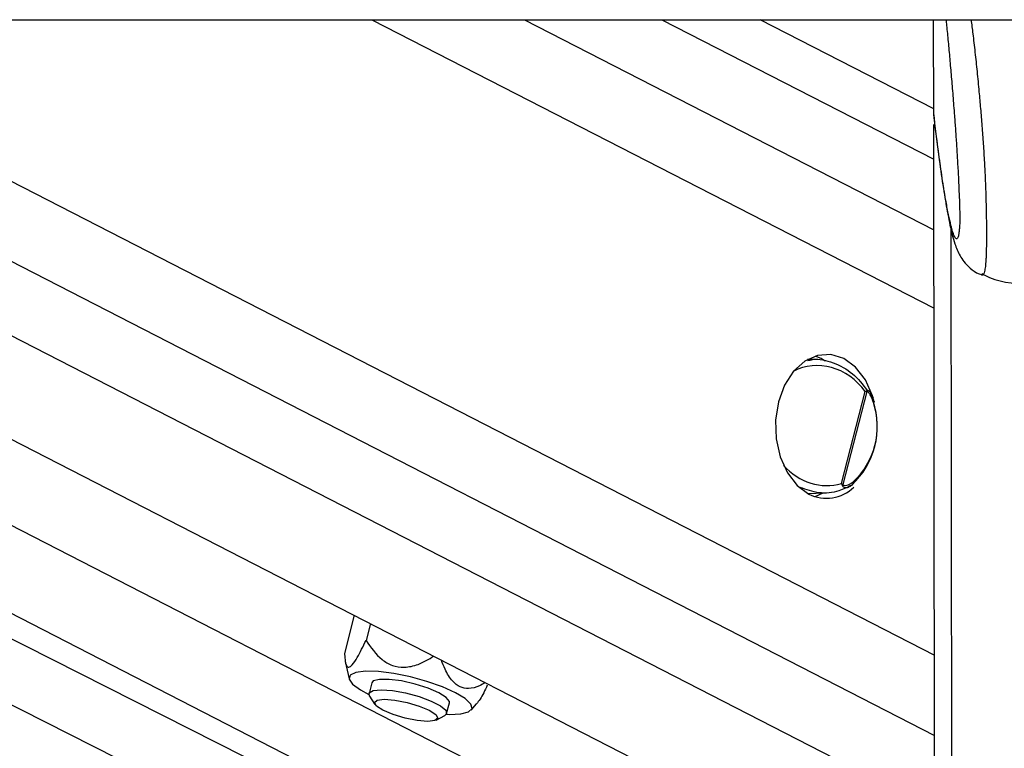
# Model space of a CAD drawing. Header units: millimetres. Extents: x 1508 to 17407, y 390 to 16320.
# Tile 16 of 66: x 6160 to 6308, y 5791 to 5901. Entities that reach past the tile are written whole.
import ezdxf

# ---------------------------------------------------------------- set-up
doc = ezdxf.new("R2010")
doc.units = ezdxf.units.MM
doc.header["$LTSCALE"] = 2
doc.layers.add('COMPONENT_GEOMETRY', color=7, linetype='Continuous')
doc.styles.add('SLDTEXTSTYLE0', font='TXT', dxfattribs={"width": 0.75})
doc.dimstyles.new('SLDDIMSTYLE1', dxfattribs={"dimtxt": 100, "dimasz": 6.604, "dimexe": 0, "dimexo": 0.0625, "dimgap": 25, "dimtad": 0, "dimtih": 1, "dimtoh": 1, "dimdec": 0, "dimrnd": 1e-09, "dimzin": 12, "dimdsep": 46, "dimtxsty": 'SLDTEXTSTYLE0', "dimsah": 1, "dimcen": 0.09, "dimadec": 0, "dimazin": 3, "dimtfac": 1, "dimtdec": 0, "dimtofl": 0, "dimtmove": 0, "dimatfit": 3, "dimfxl": 1, "dimfrac": 2, "dimtolj": 1, "dimtzin": 12, "dimarcsym": 0})

# ---------------------------------------------------------------- blocks, each defined once
blk = doc.blocks.new('_D_5')
at = {"layer": 'COMPONENT_GEOMETRY', "color": 7}
for p, q in [((8881.73, 5900.55), (9410.21, 5900.55)), ((9403.86, 5900.55), (9403.86, 3831.64)), ((9203.79, 3811.33), (9173.32, 3811.33)), ((9173.32, 3811.33), (9173.32, 3652.58)), ((9603.93, 3811.33), (9634.4, 3811.33)), ((9634.4, 3811.33), (9634.4, 3652.58)), ((9173.32, 3652.58), (9203.79, 3652.58)), ((9634.4, 3652.58), (9603.93, 3652.58)), ((9403.86, 1434.05), (9403.86, 3502.96)), ((3768.31, 1434.05), (9410.21, 1434.05))]:
    blk.add_line(p, q, dxfattribs=at)
for points in [[(9403.86, 5900.55), (9402.84, 5893.95), (9404.88, 5893.95)], [(9403.86, 1434.05), (9404.88, 1440.65), (9402.84, 1440.65)]]:
    blk.add_solid(points, dxfattribs=at)
at = {"layer": 'COMPONENT_GEOMETRY', "color": 7, "char_height": 100, "attachment_point": 1, "style": 'SLDTEXTSTYLE0'}
for s, insert in [('7\'3.92"', (9203.79, 3781.48)), ('2233', (9256.08, 3631.87))]:
    blk.add_mtext(s, dxfattribs=dict(at, insert=insert))

msp = doc.modelspace()

# ---------------------------------------------------------------- linework, layer by layer
at = {"color": 7, "linetype": 'Continuous', "lineweight": 25}
for p, q in [((3770.62, 5900.55), (6310.54, 5900.55)), ((6215.5, 5779.34), (5975.37, 5900.55)), ((5986.1, 5900.55), (6248.56, 5765.68)), ((6036.9, 5900.55), (6297.5, 5766.63)), ((6297.34, 5887.21), (6271.37, 5900.55)), ((6297.34, 5886.3), (6297.32, 5900.55)), ((6297.34, 5886.3), (6297.34, 5886.29)), ((6297.34, 5886.29), (6297.4, 5885.65)), ((6297.55, 5734.2), (6297.34, 5884.84)), ((6279.64, 5849.62), (6278.45, 5849.65)), ((6280.48, 5849.76), (6279.57, 5850.14)), ((6281.09, 5849.4), (6280.48, 5849.76)), ((6283.53, 5831.07), (6287.07, 5844.85)), ((6287.33, 5844.82), (6283.75, 5830.88)), ((6287.96, 5844.45), (6287.9, 5844.57)), ((6284.98, 5830.74), (6285.18, 5830.86)), ((6278.45, 5829.57), (6281.07, 5829.64)), ((6279.57, 5829.08), (6280.78, 5829.63)), ((6210.58, 5811.3), (6209.1, 5805.57)), ((6212.99, 5810.06), (6212.34, 5807.54)), ((6209.22, 5804.38), (6209.81, 5801.76)), ((6213.2, 5801.18), (6212.79, 5799.59)), ((6212.88, 5799.19), (6213.67, 5797.95)), ((6224.41, 5796.6), (6224.82, 5798.19)), ((6228.07, 5797.07), (6228.9, 5798.01)), ((6222.85, 5795.59), (6224.14, 5796.3))]:
    msp.add_line(p, q, dxfattribs=at)
at = {"color": 8, "linetype": 'Continuous', "lineweight": 25}
for p, q in [((6205.2, 5774.66), (5955.79, 5900.55)), ((6011.77, 5900.55), (6260.41, 5772.78)), ((6067.14, 5900.55), (6297.48, 5782.18)), ((6088.75, 5900.55), (6297.47, 5793.29)), ((6112.13, 5900.55), (6297.45, 5805.32)), ((6213.22, 5900.55), (6297.38, 5857.3)), ((6236.05, 5900.55), (6297.37, 5869.04)), ((6256.65, 5900.55), (6297.35, 5879.64)), ((6300.13, 5729.38), (6299.94, 5869.12))]:
    msp.add_line(p, q, dxfattribs=at)
at = {"color": 7, "linetype": 'Continuous', "lineweight": 25, "flags": 128}
for points in [[(6288.31, 5843.78), (6288.18, 5844.18), (6287.11, 5846.56), (6285.64, 5848.46), (6283.87, 5849.76), (6281.92, 5850.37), (6279.93, 5850.25), (6278.03, 5849.4), (6276.35, 5847.88), (6275.01, 5845.8), (6274.09, 5843.3), (6273.66, 5840.55), (6273.74, 5837.73), (6274.34, 5835.04), (6275.42, 5832.66), (6276.89, 5830.76), (6278.65, 5829.46), (6278.65, 5829.46)], [(6225.72, 5799.69), (6223.77, 5800.56), (6221.47, 5801.37), (6218.98, 5802.06), (6216.49, 5802.57), (6214.19, 5802.86), (6212.25, 5802.92), (6210.81, 5802.74), (6209.98, 5802.34), (6209.81, 5801.73), (6210.33, 5800.98), (6211.49, 5800.13), (6212.78, 5799.44)], [(6223.25, 5799.69), (6221.63, 5800.39), (6219.69, 5801), (6217.67, 5801.46), (6215.82, 5801.7), (6214.34, 5801.7), (6213.43, 5801.46), (6213.2, 5801.18)], [(6212.88, 5799.19), (6212.82, 5799.67), (6213.4, 5800.02), (6214.61, 5800.15)], [(6214.61, 5800.15), (6216.3, 5800.02), (6218.27, 5799.67), (6220.28, 5799.12), (6222.08, 5798.45), (6223.47, 5797.74), (6224.27, 5797.07), (6224.38, 5796.53), (6224.14, 5796.3)], [(6224.82, 5798.19), (6224.82, 5798.37), (6224.36, 5798.99), (6223.25, 5799.69)], [(6224.35, 5796.47), (6224.85, 5796.45), (6226.56, 5796.51), (6227.7, 5796.81), (6228.21, 5797.32), (6228.03, 5798), (6227.18, 5798.81), (6225.72, 5799.69)], [(6215.08, 5798.73), (6216.65, 5798.6), (6218.48, 5798.24), (6220.28, 5797.69), (6221.79, 5797.06), (6222.77, 5796.42), (6223.07, 5795.87), (6222.66, 5795.51), (6221.58, 5795.38), (6220.01, 5795.51), (6218.18, 5795.87), (6216.38, 5796.42), (6214.87, 5797.06), (6213.89, 5797.69), (6213.59, 5798.24), (6214, 5798.6), (6215.08, 5798.73)]]:
    msp.add_lwpolyline(points, dxfattribs=at)
at = {"color": 8, "linetype": 'Continuous', "lineweight": 25, "flags": 128}
msp.add_lwpolyline([(6288.43, 5843.32), (6288.43, 5843.31), (6288.42, 5843.29), (6288.4, 5843.25), (6288.36, 5843.22), (6288.3, 5843.18)], dxfattribs=at)
at = {"color": 7, "linetype": 'Continuous', "lineweight": 25}
for centre, radius, start, end in [((6286.63, 5844.76), 0.709, 4.6407, 16.5311), ((6276.89, 5839.6), 12, 312.8826, 18.2961), ((6277.48, 5839.6), 11.4, 312.8826, 18.2961), ((6281.28, 5834.69), 5.85, 243.3212, 314.2562), ((6283.13, 5831.35), 0.783, 313.1709, 323.0172)]:
    msp.add_arc(centre, radius, start, end, dxfattribs=at)
at = {"color": 8, "linetype": 'Continuous', "lineweight": 25}
msp.add_arc((6284.93, 5831.09), 0.344, 316.6719, 28.3642, dxfattribs=at)
for start_param, end_param in [(4.916681, 6.335822), (1.897377, 3.011704)]:
    msp.add_ellipse((6280.6, 5839.74), major_axis=(-3.91, 8.29), ratio=0.894207, start_param=start_param, end_param=end_param, dxfattribs=at)
at = {"color": 7, "linetype": 'Continuous', "lineweight": 25}
for points, knots in [([(6299.17, 5900.55), (6299.2, 5900.27), (6299.31, 5899.2), (6299.5, 5897.26), (6299.73, 5894.7), (6299.97, 5892), (6300.2, 5889.17), (6300.41, 5886.51), (6300.59, 5884.05), (6300.74, 5881.83), (6300.88, 5879.49), (6301.01, 5877.31), (6301.1, 5875.3), (6301.16, 5873.85), (6301.2, 5872.68), (6301.22, 5871.94), (6301.23, 5871.3), (6301.23, 5870.83), (6301.23, 5870.37), (6301.22, 5869.95), (6301.2, 5869.57), (6301.18, 5869.38), (6301.18, 5869.29)], [0, 0, 0, 0, 0.035011, 0.130035, 0.226291, 0.32269, 0.419656, 0.516904, 0.582643, 0.648571, 0.7154, 0.782788, 0.826505, 0.870947, 0.891366, 0.912182, 0.925756, 0.939789, 0.951328, 0.96844, 0.985973, 1, 1, 1, 1]), ([(6297.38, 5885.65), (6297.44, 5885.11), (6297.69, 5883.08), (6297.94, 5881.26), (6298.12, 5879.91)], [0, 0, 0, 0, 0.262338, 1, 1, 1, 1]), ([(6298.12, 5879.91), (6298.16, 5879.61), (6298.4, 5877.75), (6298.84, 5874.85), (6299.45, 5871.22), (6299.98, 5868.73), (6300.43, 5867.16), (6300.77, 5866.17), (6301.18, 5865.29), (6301.79, 5864.31), (6302.75, 5863.32), (6303.71, 5862.58), (6304.39, 5862.39), (6304.53, 5862.36)], [0, 0, 0, 0, 0.040725, 0.251902, 0.448843, 0.658283, 0.763492, 0.827656, 0.877478, 0.914571, 0.9516, 0.990252, 1, 1, 1, 1]), ([(6304.45, 5862.38), (6304.46, 5862.37), (6304.48, 5862.34), (6304.51, 5862.34), (6304.53, 5862.34)], [0, 0, 0, 0, 0.293207, 1, 1, 1, 1]), ([(6304.52, 5862.51), (6304.9, 5862.31), (6307.29, 5861.05), (6310.06, 5860.96), (6312.38, 5860.88)], [0, 0, 0, 0, 0.161148, 1, 1, 1, 1]), ([(6278.5, 5849.47), (6278.73, 5849.53), (6279.96, 5849.83), (6282.34, 5849.24), (6285.28, 5847.73), (6286.69, 5845.89), (6287.39, 5844.98)], [0, 0, 0, 0, 0.071729, 0.3798, 0.696617, 1, 1, 1, 1]), ([(6287.07, 5844.85), (6287.07, 5844.85), (6287.16, 5844.89), (6287.23, 5844.92), (6287.31, 5844.96)], [0, 0, 0, 0, 0.028617, 1, 1, 1, 1]), ([(6287.31, 5844.96), (6287.34, 5844.97), (6287.44, 5845.01), (6287.6, 5844.95), (6287.82, 5844.75), (6287.98, 5844.51), (6288.04, 5844.28), (6288.05, 5844.26)], [0, 0, 0, 0, 0.100248, 0.304808, 0.4857, 0.949125, 1, 1, 1, 1]), ([(6287.33, 5844.82), (6287.25, 5844.83), (6287.17, 5844.84), (6287.07, 5844.84), (6287.07, 5844.85)], [0, 0, 0, 0, 0.971367, 1, 1, 1, 1]), ([(6288.3, 5843.18), (6288.2, 5843.49), (6288.04, 5843.98), (6287.75, 5844.47), (6287.55, 5844.71), (6287.43, 5844.81), (6287.35, 5844.81), (6287.33, 5844.82)], [0, 0, 0, 0, 0.455671, 0.745011, 0.850638, 0.957061, 1, 1, 1, 1]), ([(6288.42, 5843.32), (6288.38, 5843.46), (6288.29, 5843.8), (6288.14, 5844.09), (6288.05, 5844.26)], [0, 0, 0, 0, 0.438699, 1, 1, 1, 1]), ([(6285.06, 5830.81), (6284.43, 5830.49), (6282.91, 5829.72), (6280.19, 5829.44), (6278.27, 5830.12), (6277.33, 5830.45)], [0, 0, 0, 0, 0.261751, 0.63735, 1, 1, 1, 1]), ([(6283.66, 5830.78), (6283.62, 5830.87), (6283.58, 5830.97), (6283.53, 5831.06), (6283.53, 5831.07)], [0, 0, 0, 0, 0.971383, 1, 1, 1, 1]), ([(6283.53, 5831.07), (6283.53, 5831.07), (6283.61, 5831), (6283.68, 5830.94), (6283.75, 5830.88)], [0, 0, 0, 0, 0.028633, 1, 1, 1, 1]), ([(6283.75, 5830.88), (6283.77, 5830.86), (6283.82, 5830.8), (6284.02, 5830.75), (6284.48, 5830.8), (6284.91, 5831.02), (6285.2, 5831.23), (6285.24, 5831.25)], [0, 0, 0, 0, 0.045344, 0.125649, 0.375686, 0.92411, 1, 1, 1, 1]), ([(6284.98, 5830.74), (6284.97, 5830.74), (6284.87, 5830.64), (6284.76, 5830.59), (6284.65, 5830.54)], [0, 0, 0, 0, 0.050822, 1, 1, 1, 1]), ([(6209.1, 5805.57), (6209.16, 5804.86), (6209.24, 5803.83), (6209.72, 5803.41), (6210.29, 5803.81), (6211.2, 5805.18), (6211.9, 5806.63), (6212.34, 5807.54)], [0, 0, 0, 0, 0.300554, 0.439717, 0.579954, 0.738136, 1, 1, 1, 1]), ([(6212.34, 5807.54), (6213.05, 5806.49), (6214.1, 5804.97), (6216.24, 5803.69), (6218.15, 5803.41), (6220.35, 5803.89), (6221.73, 5804.72), (6222.5, 5805.18)], [0, 0, 0, 0, 0.320782, 0.469311, 0.618987, 0.787814, 1, 1, 1, 1]), ([(6230.2, 5801.22), (6229.91, 5801.05), (6229.11, 5800.56), (6227.82, 5800.23), (6226.41, 5800.48), (6225.15, 5801.47), (6224.23, 5802.94), (6223.8, 5804.13), (6223.63, 5804.6)], [0, 0, 0, 0, 0.118449, 0.328341, 0.485937, 0.64405, 0.85989, 1, 1, 1, 1]), ([(6230.5, 5800.82), (6230.14, 5800.05), (6229.57, 5798.87), (6229.06, 5798.24), (6228.89, 5798.02)], [0, 0, 0, 0, 0.647846, 1, 1, 1, 1])]:
    msp.add_open_spline(points, degree=3, knots=knots, dxfattribs=at)
at = {"color": 8, "linetype": 'Continuous', "lineweight": 25}
for points, knots in [([(6304.53, 5862.34), (6304.56, 5862.32), (6304.66, 5862.28), (6304.79, 5862.37), (6304.92, 5862.61), (6305.02, 5862.94), (6305.09, 5863.35), (6305.14, 5863.76), (6305.18, 5864.27), (6305.22, 5864.93), (6305.25, 5865.76), (6305.27, 5866.77), (6305.27, 5867.94), (6305.27, 5869.27), (6305.26, 5870.82), (6305.23, 5872.47), (6305.18, 5874.44), (6305.1, 5876.7), (6304.99, 5878.82), (6304.89, 5880.55), (6304.77, 5882.4), (6304.6, 5884.65), (6304.39, 5887.25), (6304.14, 5889.98), (6303.87, 5892.8), (6303.56, 5895.69), (6303.26, 5898.28), (6303.07, 5899.85), (6302.98, 5900.55)], [0, 0, 0, 0, 0.029466, 0.072842, 0.110063, 0.147495, 0.169902, 0.192404, 0.215096, 0.238097, 0.264256, 0.290963, 0.313879, 0.340885, 0.368832, 0.397481, 0.426832, 0.471102, 0.516042, 0.542671, 0.569385, 0.623243, 0.678191, 0.733355, 0.803181, 0.873227, 0.943775, 1, 1, 1, 1]), ([(6301.18, 5869.29), (6301.17, 5869.24), (6301.16, 5869.06), (6301.12, 5868.71), (6301.06, 5868.3), (6300.98, 5867.99), (6300.88, 5867.79), (6300.78, 5867.71), (6300.66, 5867.74), (6300.54, 5867.89), (6300.37, 5868.2), (6300.16, 5868.77), (6299.88, 5869.82), (6299.55, 5871.28), (6299.22, 5873.01), (6298.93, 5874.74), (6298.67, 5876.38), (6298.41, 5878.13), (6298.1, 5880.32), (6297.74, 5882.99), (6297.48, 5885.19), (6297.34, 5886.3)], [0, 0, 0, 0, 0.004332, 0.01748, 0.04435, 0.070548, 0.096912, 0.130228, 0.163669, 0.197387, 0.231167, 0.295898, 0.360854, 0.45228, 0.543993, 0.608425, 0.672921, 0.737587, 0.802302, 0.901074, 1, 1, 1, 1]), ([(6284.65, 5830.54), (6284.6, 5830.51), (6284.47, 5830.42), (6284.25, 5830.39), (6284.03, 5830.42), (6283.86, 5830.5), (6283.74, 5830.62), (6283.68, 5830.74), (6283.66, 5830.78)], [0, 0, 0, 0, 0.1406834, 0.4134471, 0.6179123, 0.7750466, 0.9095753, 1, 1, 1, 1])]:
    msp.add_open_spline(points, degree=3, knots=knots, dxfattribs=at)

# ---------------------------------------------------------------- dimensions: what is measured, and where the dimension line sits
at = {"layer": 'COMPONENT_GEOMETRY', "color": 7}
dim = msp.add_linear_dim(base=(9403.8607, 1434.0453), p1=(8879.1875, 5900.5549), p2=(3765.7705, 1434.0453), angle=90, dimstyle='SLDDIMSTYLE1', dxfattribs=at)
dim.commit()
dim.dimension.update_dxf_attribs({"geometry": '_D_5', "text_midpoint": (9403.8607, 3667.3001), "dimtype": 160})

doc.saveas('drawing.dxf')
